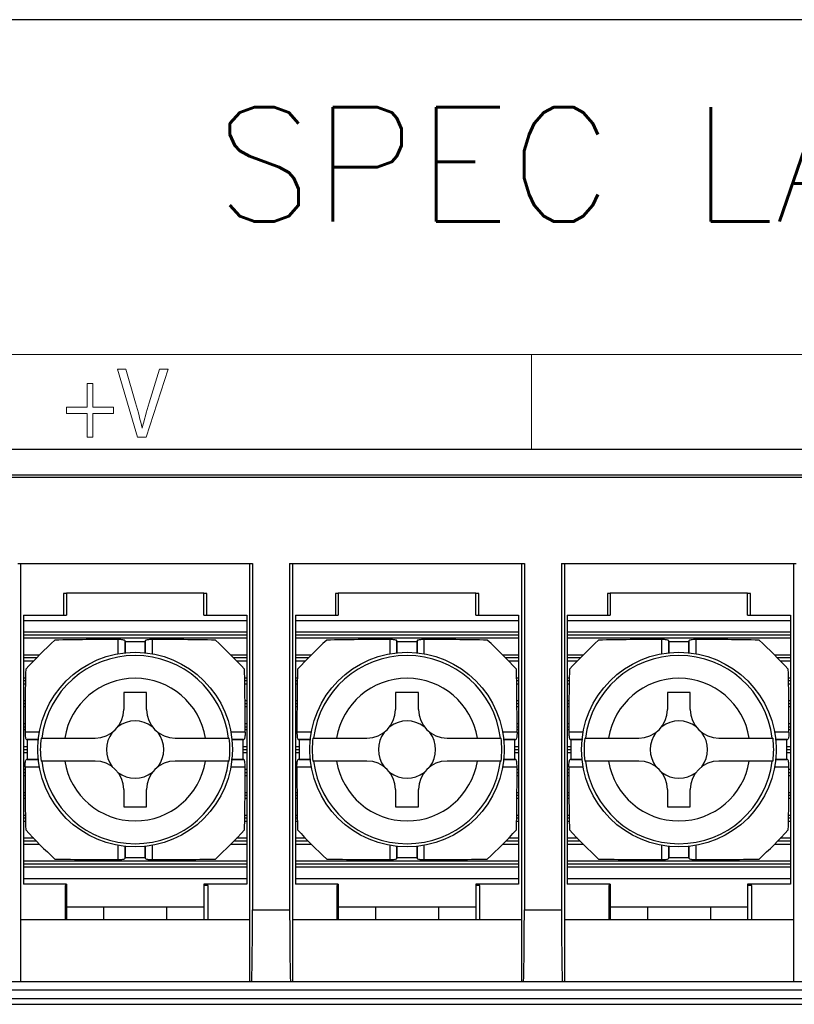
# Model space of a CAD drawing. Header units: millimetres. Extents: x 1519 to 3473, y -1005 to -133.
# Tile 7 of 14: x 1790 to 1817, y -808 to -774. Entities that reach past the tile are written whole.
import ezdxf

# ---------------------------------------------------------------- set-up
doc = ezdxf.new("R2010")
doc.units = ezdxf.units.MM
doc.header["$LTSCALE"] = 1.21
doc.layers.get('0').update_dxf_attribs({"linetype": 'CONTINUOUS'})
for name, color, linetype in [('20_ALL_FEATURES', 7, 'CONTINUOUS'), ('DIM', 2, 'CONTINUOUS'), ('Layer 1', 255, 'CONTINUOUS')]:
    doc.layers.add(name, color=color, linetype=linetype)
doc.styles.add('ROMANS', font='romans')

msp = doc.modelspace()

# ---------------------------------------------------------------- linework, layer by layer
at = {"color": 7, "linetype": 'Continuous'}
for p, q in [((1871.143, -773.885), (1762.143, -773.885)), ((1762.143, -788.885), (1871.143, -788.885)), ((1865.887, -789.885), (1778.887, -789.885)), ((1789.787, -792.885), (1797.987, -792.885)), ((1789.887, -792.885), (1789.887, -807.485)), ((1797.887, -792.885), (1797.887, -807.485)), ((1797.987, -792.885), (1797.987, -804.985)), ((1799.287, -792.885), (1807.487, -792.885)), ((1799.287, -792.885), (1799.287, -804.985)), ((1799.387, -792.885), (1799.387, -807.485)), ((1807.387, -792.885), (1807.387, -807.485)), ((1807.487, -792.885), (1807.487, -804.985)), ((1808.787, -792.885), (1816.987, -792.885)), ((1808.787, -792.885), (1808.787, -804.985)), ((1808.887, -792.885), (1808.887, -807.485)), ((1816.887, -792.885), (1816.887, -807.485)), ((1791.487, -793.935), (1791.387, -793.935)), ((1791.387, -793.935), (1791.387, -794.685)), ((1791.487, -793.905), (1796.287, -793.905)), ((1791.487, -793.905), (1791.487, -794.685)), ((1796.287, -794.685), (1796.287, -793.905)), ((1796.392, -793.935), (1796.287, -793.935)), ((1796.392, -794.685), (1796.392, -793.935)), ((1800.987, -793.935), (1800.887, -793.935)), ((1800.887, -793.935), (1800.887, -794.685)), ((1800.987, -793.905), (1805.787, -793.905)), ((1800.987, -793.905), (1800.987, -794.685)), ((1805.787, -794.685), (1805.787, -793.905)), ((1805.892, -793.935), (1805.787, -793.935)), ((1805.892, -794.685), (1805.892, -793.935)), ((1810.487, -793.935), (1810.387, -793.935)), ((1810.387, -793.935), (1810.387, -794.685)), ((1810.487, -793.905), (1815.287, -793.905)), ((1810.487, -793.905), (1810.487, -794.685)), ((1815.287, -794.685), (1815.287, -793.905)), ((1815.392, -793.935), (1815.287, -793.935)), ((1815.392, -794.685), (1815.392, -793.935)), ((1789.987, -794.685), (1791.487, -794.685)), ((1789.987, -794.685), (1789.987, -804.085)), ((1797.787, -794.885), (1789.987, -794.885)), ((1796.287, -794.685), (1797.787, -794.685)), ((1797.787, -794.685), (1797.787, -804.085)), ((1799.487, -794.685), (1800.987, -794.685)), ((1799.487, -794.685), (1799.487, -804.085)), ((1807.287, -794.885), (1799.487, -794.885)), ((1805.787, -794.685), (1807.287, -794.685)), ((1807.287, -794.685), (1807.287, -804.085)), ((1808.987, -794.685), (1810.487, -794.685)), ((1808.987, -794.685), (1808.987, -804.085)), ((1816.787, -794.885), (1808.987, -794.885)), ((1815.287, -794.685), (1816.787, -794.685)), ((1816.787, -794.685), (1816.787, -804.085)), ((1797.787, -795.285), (1789.987, -795.285)), ((1807.287, -795.285), (1799.487, -795.285)), ((1816.787, -795.285), (1808.987, -795.285)), ((1797.787, -795.385), (1789.987, -795.385)), ((1789.987, -795.485), (1797.787, -795.485)), ((1793.282, -795.538), (1793.282, -796.052)), ((1793.537, -795.615), (1793.536, -795.586)), ((1793.536, -795.615), (1793.536, -795.586)), ((1793.536, -796.023), (1793.536, -795.615)), ((1793.537, -795.615), (1793.537, -796.023)), ((1794.238, -795.586), (1794.237, -795.615)), ((1794.237, -796.023), (1794.237, -795.615)), ((1794.238, -795.586), (1794.238, -795.615)), ((1794.238, -795.615), (1794.238, -796.023)), ((1794.492, -796.052), (1794.492, -795.538)), ((1807.287, -795.385), (1799.487, -795.385)), ((1799.487, -795.485), (1807.287, -795.485)), ((1802.782, -795.538), (1802.782, -796.052)), ((1803.037, -795.615), (1803.036, -795.586)), ((1803.036, -795.615), (1803.036, -795.586)), ((1803.036, -796.023), (1803.036, -795.615)), ((1803.037, -795.615), (1803.037, -796.023)), ((1803.738, -795.586), (1803.737, -795.615)), ((1803.737, -796.023), (1803.737, -795.615)), ((1803.738, -795.586), (1803.738, -795.615)), ((1803.738, -795.615), (1803.738, -796.023)), ((1803.992, -796.052), (1803.992, -795.538)), ((1816.787, -795.385), (1808.987, -795.385)), ((1808.987, -795.485), (1816.787, -795.485)), ((1812.282, -795.538), (1812.282, -796.052)), ((1812.537, -795.615), (1812.536, -795.586)), ((1812.536, -795.615), (1812.536, -795.586)), ((1812.536, -796.023), (1812.536, -795.615)), ((1812.537, -795.615), (1812.537, -796.023)), ((1813.238, -795.586), (1813.237, -795.615)), ((1813.237, -796.023), (1813.237, -795.615)), ((1813.238, -795.586), (1813.238, -795.615)), ((1813.238, -795.615), (1813.238, -796.023)), ((1813.492, -796.052), (1813.492, -795.538)), ((1790.539, -796.085), (1789.987, -796.085)), ((1790.439, -796.185), (1789.987, -796.185)), ((1789.987, -796.285), (1790.342, -796.285)), ((1797.787, -796.085), (1797.235, -796.085)), ((1797.787, -796.185), (1797.335, -796.185)), ((1797.431, -796.285), (1797.787, -796.285)), ((1800.039, -796.085), (1799.487, -796.085)), ((1799.939, -796.185), (1799.487, -796.185)), ((1799.487, -796.285), (1799.842, -796.285)), ((1807.287, -796.085), (1806.735, -796.085)), ((1807.287, -796.185), (1806.835, -796.185)), ((1806.931, -796.285), (1807.287, -796.285)), ((1809.539, -796.085), (1808.987, -796.085)), ((1809.439, -796.185), (1808.987, -796.185)), ((1808.987, -796.285), (1809.342, -796.285)), ((1816.787, -796.085), (1816.235, -796.085)), ((1816.787, -796.185), (1816.335, -796.185)), ((1816.431, -796.285), (1816.787, -796.285)), ((1790.058, -796.885), (1789.987, -796.885)), ((1790.056, -796.985), (1789.987, -796.985)), ((1797.787, -796.885), (1797.716, -796.885)), ((1797.787, -796.985), (1797.718, -796.985)), ((1799.558, -796.885), (1799.487, -796.885)), ((1799.556, -796.985), (1799.487, -796.985)), ((1807.287, -796.885), (1807.216, -796.885)), ((1807.287, -796.985), (1807.218, -796.985)), ((1809.058, -796.885), (1808.987, -796.885)), ((1809.056, -796.985), (1808.987, -796.985)), ((1816.787, -796.885), (1816.716, -796.885)), ((1816.787, -796.985), (1816.718, -796.985)), ((1789.987, -797.085), (1790.054, -797.085)), ((1794.287, -797.385), (1793.487, -797.385)), ((1793.487, -797.385), (1793.487, -797.985)), ((1794.287, -797.985), (1794.287, -797.385)), ((1797.72, -797.085), (1797.787, -797.085)), ((1799.487, -797.085), (1799.554, -797.085)), ((1803.787, -797.385), (1802.987, -797.385)), ((1802.987, -797.385), (1802.987, -797.985)), ((1803.787, -797.985), (1803.787, -797.385)), ((1807.22, -797.085), (1807.287, -797.085)), ((1808.987, -797.085), (1809.054, -797.085)), ((1813.287, -797.385), (1812.487, -797.385)), ((1812.487, -797.385), (1812.487, -797.985)), ((1813.287, -797.985), (1813.287, -797.385)), ((1816.72, -797.085), (1816.787, -797.085)), ((1790.047, -797.685), (1789.987, -797.685)), ((1797.787, -797.685), (1797.727, -797.685)), ((1799.547, -797.685), (1799.487, -797.685)), ((1807.287, -797.685), (1807.227, -797.685)), ((1809.047, -797.685), (1808.987, -797.685)), ((1816.787, -797.685), (1816.727, -797.685)), ((1790.046, -797.785), (1789.987, -797.785)), ((1789.987, -797.885), (1790.045, -797.885)), ((1797.787, -797.785), (1797.728, -797.785)), ((1797.729, -797.885), (1797.787, -797.885)), ((1799.546, -797.785), (1799.487, -797.785)), ((1799.487, -797.885), (1799.545, -797.885)), ((1807.287, -797.785), (1807.228, -797.785)), ((1807.229, -797.885), (1807.287, -797.885)), ((1809.046, -797.785), (1808.987, -797.785)), ((1808.987, -797.885), (1809.045, -797.885)), ((1816.787, -797.785), (1816.728, -797.785)), ((1816.729, -797.885), (1816.787, -797.885)), ((1790.042, -798.485), (1789.987, -798.485)), ((1789.987, -798.585), (1790.041, -798.585)), ((1789.987, -798.685), (1790.041, -798.685)), ((1797.787, -798.485), (1797.732, -798.485)), ((1797.733, -798.585), (1797.787, -798.585)), ((1797.733, -798.685), (1797.787, -798.685)), ((1799.542, -798.485), (1799.487, -798.485)), ((1799.487, -798.585), (1799.541, -798.585)), ((1799.487, -798.685), (1799.541, -798.685)), ((1807.287, -798.485), (1807.232, -798.485)), ((1807.233, -798.585), (1807.287, -798.585)), ((1807.233, -798.685), (1807.287, -798.685)), ((1809.042, -798.485), (1808.987, -798.485)), ((1808.987, -798.585), (1809.041, -798.585)), ((1808.987, -798.685), (1809.041, -798.685)), ((1816.787, -798.485), (1816.732, -798.485)), ((1816.733, -798.585), (1816.787, -798.585)), ((1816.733, -798.685), (1816.787, -798.685)), ((1790.555, -798.779), (1790.041, -798.779)), ((1790.088, -799.033), (1790.117, -799.035)), ((1790.088, -799.033), (1790.117, -799.033)), ((1790.117, -799.033), (1790.526, -799.033)), ((1790.526, -799.034), (1790.117, -799.035)), ((1790.599, -798.985), (1792.487, -798.985)), ((1795.287, -798.985), (1797.175, -798.985)), ((1797.733, -798.779), (1797.218, -798.779)), ((1797.249, -799.033), (1797.657, -799.033)), ((1797.657, -799.035), (1797.249, -799.034)), ((1797.657, -799.035), (1797.686, -799.033)), ((1797.657, -799.033), (1797.686, -799.033)), ((1800.055, -798.779), (1799.541, -798.779)), ((1799.588, -799.033), (1799.617, -799.035)), ((1799.588, -799.033), (1799.617, -799.033)), ((1799.617, -799.033), (1800.026, -799.033)), ((1800.026, -799.034), (1799.617, -799.035)), ((1800.099, -798.985), (1801.987, -798.985)), ((1804.787, -798.985), (1806.675, -798.985)), ((1807.233, -798.779), (1806.718, -798.779)), ((1806.749, -799.033), (1807.157, -799.033)), ((1807.157, -799.035), (1806.749, -799.034)), ((1807.157, -799.035), (1807.186, -799.033)), ((1807.157, -799.033), (1807.186, -799.033)), ((1809.555, -798.779), (1809.041, -798.779)), ((1809.088, -799.033), (1809.117, -799.035)), ((1809.088, -799.033), (1809.117, -799.033)), ((1809.117, -799.033), (1809.526, -799.033)), ((1809.526, -799.034), (1809.117, -799.035)), ((1809.599, -798.985), (1811.487, -798.985)), ((1814.287, -798.985), (1816.175, -798.985)), ((1816.733, -798.779), (1816.218, -798.779)), ((1816.249, -799.033), (1816.657, -799.033)), ((1816.657, -799.035), (1816.249, -799.034)), ((1816.657, -799.035), (1816.686, -799.033)), ((1816.657, -799.033), (1816.686, -799.033)), ((1790.117, -799.285), (1789.987, -799.285)), ((1789.987, -799.385), (1790.117, -799.385)), ((1797.787, -799.285), (1797.657, -799.285)), ((1797.657, -799.385), (1797.787, -799.385)), ((1799.617, -799.285), (1799.487, -799.285)), ((1799.487, -799.385), (1799.617, -799.385)), ((1807.287, -799.285), (1807.157, -799.285)), ((1807.157, -799.385), (1807.287, -799.385)), ((1809.117, -799.285), (1808.987, -799.285)), ((1808.987, -799.385), (1809.117, -799.385)), ((1816.787, -799.285), (1816.657, -799.285)), ((1816.657, -799.385), (1816.787, -799.385)), ((1789.987, -799.485), (1790.117, -799.485)), ((1790.117, -799.735), (1790.088, -799.736)), ((1790.117, -799.736), (1790.088, -799.736)), ((1790.117, -799.735), (1790.525, -799.735)), ((1790.525, -799.736), (1790.117, -799.736)), ((1792.487, -799.785), (1790.599, -799.785)), ((1797.175, -799.785), (1795.287, -799.785)), ((1797.248, -799.735), (1797.657, -799.735)), ((1797.657, -799.736), (1797.248, -799.736)), ((1797.657, -799.485), (1797.787, -799.485)), ((1797.686, -799.736), (1797.657, -799.735)), ((1797.686, -799.736), (1797.657, -799.736)), ((1799.487, -799.485), (1799.617, -799.485)), ((1799.617, -799.735), (1799.588, -799.736)), ((1799.617, -799.736), (1799.588, -799.736)), ((1799.617, -799.735), (1800.025, -799.735)), ((1800.025, -799.736), (1799.617, -799.736)), ((1801.987, -799.785), (1800.099, -799.785)), ((1806.675, -799.785), (1804.787, -799.785)), ((1806.748, -799.735), (1807.157, -799.735)), ((1807.157, -799.736), (1806.748, -799.736)), ((1807.157, -799.485), (1807.287, -799.485)), ((1807.186, -799.736), (1807.157, -799.735)), ((1807.186, -799.736), (1807.157, -799.736)), ((1808.987, -799.485), (1809.117, -799.485)), ((1809.117, -799.735), (1809.088, -799.736)), ((1809.117, -799.736), (1809.088, -799.736)), ((1809.117, -799.735), (1809.525, -799.735)), ((1809.525, -799.736), (1809.117, -799.736)), ((1811.487, -799.785), (1809.599, -799.785)), ((1816.175, -799.785), (1814.287, -799.785)), ((1816.248, -799.735), (1816.657, -799.735)), ((1816.657, -799.736), (1816.248, -799.736)), ((1816.657, -799.485), (1816.787, -799.485)), ((1816.686, -799.736), (1816.657, -799.735)), ((1816.686, -799.736), (1816.657, -799.736)), ((1790.041, -800.085), (1789.987, -800.085)), ((1790.041, -799.99), (1790.556, -799.99)), ((1797.219, -799.99), (1797.733, -799.99)), ((1797.787, -800.085), (1797.733, -800.085)), ((1799.541, -800.085), (1799.487, -800.085)), ((1799.541, -799.99), (1800.056, -799.99)), ((1806.719, -799.99), (1807.233, -799.99)), ((1807.287, -800.085), (1807.233, -800.085)), ((1809.041, -800.085), (1808.987, -800.085)), ((1809.041, -799.99), (1809.556, -799.99)), ((1816.219, -799.99), (1816.733, -799.99)), ((1816.787, -800.085), (1816.733, -800.085)), ((1789.987, -800.185), (1790.041, -800.185)), ((1789.987, -800.285), (1790.042, -800.285)), ((1797.732, -800.285), (1797.787, -800.285)), ((1797.733, -800.185), (1797.787, -800.185)), ((1799.487, -800.185), (1799.541, -800.185)), ((1799.487, -800.285), (1799.542, -800.285)), ((1807.232, -800.285), (1807.287, -800.285)), ((1807.233, -800.185), (1807.287, -800.185)), ((1808.987, -800.185), (1809.041, -800.185)), ((1808.987, -800.285), (1809.042, -800.285)), ((1816.732, -800.285), (1816.787, -800.285)), ((1816.733, -800.185), (1816.787, -800.185)), ((1793.487, -800.785), (1793.487, -801.385)), ((1794.287, -801.385), (1794.287, -800.785)), ((1802.987, -800.785), (1802.987, -801.385)), ((1803.787, -801.385), (1803.787, -800.785)), ((1812.487, -800.785), (1812.487, -801.385)), ((1813.287, -801.385), (1813.287, -800.785)), ((1789.987, -800.885), (1790.045, -800.885)), ((1790.046, -800.985), (1789.987, -800.985)), ((1789.987, -801.085), (1790.047, -801.085)), ((1797.727, -801.085), (1797.787, -801.085)), ((1797.787, -800.985), (1797.728, -800.985)), ((1797.729, -800.885), (1797.787, -800.885)), ((1799.487, -800.885), (1799.545, -800.885)), ((1799.546, -800.985), (1799.487, -800.985)), ((1799.487, -801.085), (1799.547, -801.085)), ((1807.227, -801.085), (1807.287, -801.085)), ((1807.287, -800.985), (1807.228, -800.985)), ((1807.229, -800.885), (1807.287, -800.885)), ((1808.987, -800.885), (1809.045, -800.885)), ((1809.046, -800.985), (1808.987, -800.985)), ((1808.987, -801.085), (1809.047, -801.085)), ((1816.727, -801.085), (1816.787, -801.085)), ((1816.787, -800.985), (1816.728, -800.985)), ((1816.729, -800.885), (1816.787, -800.885)), ((1793.487, -801.385), (1794.287, -801.385)), ((1802.987, -801.385), (1803.787, -801.385)), ((1812.487, -801.385), (1813.287, -801.385)), ((1790.054, -801.685), (1789.987, -801.685)), ((1790.056, -801.785), (1789.987, -801.785)), ((1797.787, -801.785), (1797.718, -801.785)), ((1797.787, -801.685), (1797.72, -801.685)), ((1799.554, -801.685), (1799.487, -801.685)), ((1799.556, -801.785), (1799.487, -801.785)), ((1807.287, -801.785), (1807.218, -801.785)), ((1807.287, -801.685), (1807.22, -801.685)), ((1809.054, -801.685), (1808.987, -801.685)), ((1809.056, -801.785), (1808.987, -801.785)), ((1816.787, -801.785), (1816.718, -801.785)), ((1816.787, -801.685), (1816.72, -801.685)), ((1789.987, -801.885), (1790.058, -801.885)), ((1797.716, -801.885), (1797.787, -801.885)), ((1799.487, -801.885), (1799.558, -801.885)), ((1807.216, -801.885), (1807.287, -801.885)), ((1808.987, -801.885), (1809.058, -801.885)), ((1816.716, -801.885), (1816.787, -801.885)), ((1790.342, -802.485), (1789.987, -802.485)), ((1797.787, -802.485), (1797.431, -802.485)), ((1799.842, -802.485), (1799.487, -802.485)), ((1807.287, -802.485), (1806.931, -802.485)), ((1809.342, -802.485), (1808.987, -802.485)), ((1816.787, -802.485), (1816.431, -802.485)), ((1790.439, -802.585), (1789.987, -802.585)), ((1789.987, -802.685), (1790.539, -802.685)), ((1793.282, -802.717), (1793.282, -803.231)), ((1793.536, -803.155), (1793.536, -802.746)), ((1793.537, -802.746), (1793.537, -803.154)), ((1794.237, -803.154), (1794.237, -802.746)), ((1794.238, -802.746), (1794.238, -803.155)), ((1794.492, -803.231), (1794.492, -802.717)), ((1797.235, -802.685), (1797.787, -802.685)), ((1797.787, -802.585), (1797.335, -802.585)), ((1799.939, -802.585), (1799.487, -802.585)), ((1799.487, -802.685), (1800.039, -802.685)), ((1802.782, -802.717), (1802.782, -803.231)), ((1803.036, -803.155), (1803.036, -802.746)), ((1803.037, -802.746), (1803.037, -803.154)), ((1803.737, -803.154), (1803.737, -802.746)), ((1803.738, -802.746), (1803.738, -803.155)), ((1803.992, -803.231), (1803.992, -802.717)), ((1806.735, -802.685), (1807.287, -802.685)), ((1807.287, -802.585), (1806.835, -802.585)), ((1809.439, -802.585), (1808.987, -802.585)), ((1808.987, -802.685), (1809.539, -802.685)), ((1812.282, -802.717), (1812.282, -803.231)), ((1812.536, -803.155), (1812.536, -802.746)), ((1812.537, -802.746), (1812.537, -803.154)), ((1813.237, -803.154), (1813.237, -802.746)), ((1813.238, -802.746), (1813.238, -803.155)), ((1813.492, -803.231), (1813.492, -802.717)), ((1816.235, -802.685), (1816.787, -802.685)), ((1816.787, -802.585), (1816.335, -802.585)), ((1793.536, -803.183), (1793.537, -803.154)), ((1793.536, -803.183), (1793.536, -803.155)), ((1794.237, -803.154), (1794.238, -803.183)), ((1794.238, -803.155), (1794.238, -803.183)), ((1803.036, -803.183), (1803.037, -803.154)), ((1803.036, -803.183), (1803.036, -803.155)), ((1803.737, -803.154), (1803.738, -803.183)), ((1803.738, -803.155), (1803.738, -803.183)), ((1812.536, -803.183), (1812.537, -803.154)), ((1812.536, -803.183), (1812.536, -803.155)), ((1813.237, -803.154), (1813.238, -803.183)), ((1813.238, -803.155), (1813.238, -803.183)), ((1797.787, -803.285), (1789.987, -803.285)), ((1797.787, -803.385), (1789.987, -803.385)), ((1789.987, -803.485), (1797.787, -803.485)), ((1807.287, -803.285), (1799.487, -803.285)), ((1807.287, -803.385), (1799.487, -803.385)), ((1799.487, -803.485), (1807.287, -803.485)), ((1816.787, -803.285), (1808.987, -803.285)), ((1816.787, -803.385), (1808.987, -803.385)), ((1808.987, -803.485), (1816.787, -803.485)), ((1789.987, -803.885), (1797.787, -803.885)), ((1799.487, -803.885), (1807.287, -803.885)), ((1808.987, -803.885), (1816.787, -803.885)), ((1791.487, -804.085), (1789.987, -804.085)), ((1791.487, -804.135), (1791.437, -804.135)), ((1791.437, -804.135), (1791.437, -805.335)), ((1791.487, -804.085), (1791.487, -805.335)), ((1797.787, -804.085), (1796.287, -804.085)), ((1796.287, -804.085), (1796.287, -805.335)), ((1796.437, -804.135), (1796.287, -804.135)), ((1796.437, -805.335), (1796.437, -804.135)), ((1800.987, -804.085), (1799.487, -804.085)), ((1800.987, -804.135), (1800.937, -804.135)), ((1800.937, -804.135), (1800.937, -805.335)), ((1800.987, -804.085), (1800.987, -805.335)), ((1807.287, -804.085), (1805.787, -804.085)), ((1805.787, -804.085), (1805.787, -805.335)), ((1805.937, -804.135), (1805.787, -804.135)), ((1805.937, -805.335), (1805.937, -804.135)), ((1810.487, -804.085), (1808.987, -804.085)), ((1810.487, -804.135), (1810.437, -804.135)), ((1810.437, -804.135), (1810.437, -805.335)), ((1810.487, -804.085), (1810.487, -805.335)), ((1816.787, -804.085), (1815.287, -804.085)), ((1815.287, -804.085), (1815.287, -805.335)), ((1815.437, -804.135), (1815.287, -804.135)), ((1815.437, -805.335), (1815.437, -804.135)), ((1796.287, -804.885), (1791.487, -804.885)), ((1792.787, -804.885), (1792.787, -805.335)), ((1794.987, -804.885), (1794.987, -805.335)), ((1805.787, -804.885), (1800.987, -804.885)), ((1802.287, -804.885), (1802.287, -805.335)), ((1804.487, -804.885), (1804.487, -805.335)), ((1815.287, -804.885), (1810.487, -804.885)), ((1811.787, -804.885), (1811.787, -805.335)), ((1813.987, -804.885), (1813.987, -805.335)), ((1797.987, -804.985), (1799.287, -804.985)), ((1807.487, -804.985), (1808.787, -804.985)), ((1797.887, -805.335), (1789.887, -805.335)), ((1807.387, -805.335), (1799.387, -805.335)), ((1816.887, -805.335), (1808.887, -805.335)), ((1778.887, -807.485), (1865.887, -807.485)), ((1765.837, -807.784), (1867.427, -807.784)), ((1761.414, -808.085), (1872.083, -808.085))]:
    msp.add_line(p, q, dxfattribs=at)
at = {"lineweight": 9}
for p, q in [((1779.228, -785.585), (1864.737, -785.585)), ((1807.733, -785.585), (1807.733, -788.885))]:
    msp.add_line(p, q, dxfattribs=at)
at = {"color": 3, "linetype": 'Continuous'}
msp.add_line((1760.143, -808.285), (1873.143, -808.285), dxfattribs=at)
at = {"color": 7, "linetype": 'Continuous'}
for centre in [(1793.887, -799.385), (1803.387, -799.385), (1812.887, -799.385)]:
    msp.add_circle(centre, 3.4, dxfattribs=at)
for centre, radius, start, end in [((1802.835, -808.332), 17.356, 132.6225, 137.3776), ((1793.887, -991.761), 196.146, 89.89777, 90.10223), ((1784.939, -808.333), 17.356, 42.6225, 47.3776), ((1812.335, -808.332), 17.356, 132.6225, 137.3776), ((1803.387, -991.761), 196.146, 89.89777, 90.10223), ((1794.439, -808.333), 17.356, 42.6225, 47.3776), ((1821.835, -808.332), 17.356, 132.6225, 137.3776), ((1812.887, -991.761), 196.146, 89.89777, 90.10223), ((1803.939, -808.333), 17.356, 42.6225, 47.3776), ((1793.887, -799.385), 3.289, 6.9856, 173.0144), ((1803.387, -799.385), 3.289, 6.9856, 173.0144), ((1812.887, -799.385), 3.289, 6.9856, 173.0144), ((1793.887, -799.385), 2.492, 9.2369, 170.7631), ((1803.387, -799.385), 2.492, 9.2369, 170.7631), ((1812.887, -799.385), 2.492, 9.2369, 170.7631), ((1792.487, -797.985), 1, 270, 0), ((1795.287, -797.985), 1, 180, 270), ((1801.987, -797.985), 1, 270, 0), ((1804.787, -797.985), 1, 180, 270), ((1811.487, -797.985), 1, 270, 0), ((1814.287, -797.985), 1, 180, 270), ((1793.887, -799.385), 1, 53.1301, 126.8699), ((1803.387, -799.385), 1, 53.1301, 126.8699), ((1812.887, -799.385), 1, 53.1301, 126.8699), ((1986.263, -799.385), 196.146, 179.89777, 180.10223), ((1793.887, -799.385), 3.313, 173.0645, 186.9356), ((1793.887, -799.385), 1, 143.1301, 216.8699), ((1793.887, -799.385), 1, 323.1301, 36.8699), ((1793.887, -799.385), 3.313, 353.0645, 6.9356), ((1601.511, -799.385), 196.146, 359.89777, 0.10223), ((1995.763, -799.385), 196.146, 179.89777, 180.10223), ((1803.387, -799.385), 3.313, 173.0645, 186.9356), ((1803.387, -799.385), 1, 143.1301, 216.8699), ((1803.387, -799.385), 1, 323.1301, 36.8699), ((1803.387, -799.385), 3.313, 353.0645, 6.9356), ((1611.011, -799.385), 196.146, 359.89777, 0.10223), ((2005.263, -799.385), 196.146, 179.89777, 180.10223), ((1812.887, -799.385), 3.313, 173.0645, 186.9356), ((1812.887, -799.385), 1, 143.1301, 216.8699), ((1812.887, -799.385), 1, 323.1301, 36.8699), ((1812.887, -799.385), 3.313, 353.0645, 6.9356), ((1620.511, -799.385), 196.146, 359.89777, 0.10223), ((1793.887, -799.385), 3.289, 186.9856, 353.0144), ((1793.887, -799.385), 2.492, 189.2369, 350.7631), ((1792.487, -800.785), 1, 0, 90), ((1795.287, -800.785), 1, 90, 180), ((1803.387, -799.385), 3.289, 186.9856, 353.0144), ((1803.387, -799.385), 2.492, 189.2369, 350.7631), ((1801.987, -800.785), 1, 0, 90), ((1804.787, -800.785), 1, 90, 180), ((1812.887, -799.385), 3.289, 186.9856, 353.0144), ((1812.887, -799.385), 2.492, 189.2369, 350.7631), ((1811.487, -800.785), 1, 0, 90), ((1814.287, -800.785), 1, 90, 180), ((1793.887, -799.385), 1, 233.1301, 306.8699), ((1803.387, -799.385), 1, 233.1301, 306.8699), ((1812.887, -799.385), 1, 233.1301, 306.8699), ((1802.835, -790.437), 17.356, 222.6225, 227.3776), ((1784.939, -790.437), 17.356, 312.6225, 317.3776), ((1812.335, -790.437), 17.356, 222.6225, 227.3776), ((1794.439, -790.437), 17.356, 312.6225, 317.3776), ((1821.835, -790.437), 17.356, 222.6225, 227.3776), ((1803.939, -790.437), 17.356, 312.6225, 317.3776), ((1793.887, -607.009), 196.146, 269.89777, 270.10223), ((1803.387, -607.009), 196.146, 269.89777, 270.10223), ((1812.887, -607.009), 196.146, 269.89777, 270.10223)]:
    msp.add_arc(centre, radius, start, end, dxfattribs=at)
for centre, start_param, end_param in [((1797.954, -804.985), -0.000022, 1.570775), ((1799.32, -804.985), -1.570775, 0.000022), ((1807.454, -804.985), -0.000022, 1.570775), ((1808.82, -804.985), -1.570775, 0.000022)]:
    msp.add_ellipse(centre, major_axis=(0, -2.5), ratio=0.013333, start_param=start_param, end_param=end_param, dxfattribs=at)
for points, knots in [([(1793.282, -795.538), (1792.915, -795.539), (1792.181, -795.543), (1791.448, -795.551), (1791.082, -795.561)], [0, 0, 0, 0, 0.500747, 1, 1, 1, 1]), ([(1793.459, -795.551), (1793.446, -795.549), (1793.387, -795.54), (1793.328, -795.538), (1793.282, -795.538)], [0, 0, 0, 0, 0.216926, 1, 1, 1, 1]), ([(1793.536, -795.586), (1793.535, -795.577), (1793.503, -795.56), (1793.478, -795.555), (1793.459, -795.551)], [0, 0, 0, 0, 0.320344, 1, 1, 1, 1]), ([(1794.492, -795.538), (1794.46, -795.538), (1794.4, -795.539), (1794.32, -795.55), (1794.27, -795.56), (1794.239, -795.577), (1794.238, -795.586)], [0, 0, 0, 0, 0.367744, 0.681491, 0.897661, 1, 1, 1, 1]), ([(1796.692, -795.561), (1796.326, -795.551), (1795.593, -795.543), (1794.859, -795.539), (1794.492, -795.538)], [0, 0, 0, 0, 0.499254, 1, 1, 1, 1]), ([(1802.782, -795.538), (1802.415, -795.539), (1801.681, -795.543), (1800.948, -795.551), (1800.582, -795.561)], [0, 0, 0, 0, 0.500747, 1, 1, 1, 1]), ([(1802.959, -795.551), (1802.946, -795.549), (1802.887, -795.54), (1802.828, -795.538), (1802.782, -795.538)], [0, 0, 0, 0, 0.216926, 1, 1, 1, 1]), ([(1803.036, -795.586), (1803.035, -795.577), (1803.003, -795.56), (1802.978, -795.555), (1802.959, -795.551)], [0, 0, 0, 0, 0.320344, 1, 1, 1, 1]), ([(1803.992, -795.538), (1803.96, -795.538), (1803.9, -795.539), (1803.82, -795.55), (1803.77, -795.56), (1803.739, -795.577), (1803.738, -795.586)], [0, 0, 0, 0, 0.367744, 0.681491, 0.897661, 1, 1, 1, 1]), ([(1806.192, -795.561), (1805.826, -795.551), (1805.093, -795.543), (1804.359, -795.539), (1803.992, -795.538)], [0, 0, 0, 0, 0.499254, 1, 1, 1, 1]), ([(1812.282, -795.538), (1811.915, -795.539), (1811.181, -795.543), (1810.448, -795.551), (1810.082, -795.561)], [0, 0, 0, 0, 0.500747, 1, 1, 1, 1]), ([(1812.459, -795.551), (1812.446, -795.549), (1812.387, -795.54), (1812.328, -795.538), (1812.282, -795.538)], [0, 0, 0, 0, 0.216926, 1, 1, 1, 1]), ([(1812.536, -795.586), (1812.535, -795.577), (1812.503, -795.56), (1812.478, -795.555), (1812.459, -795.551)], [0, 0, 0, 0, 0.320344, 1, 1, 1, 1]), ([(1813.492, -795.538), (1813.46, -795.538), (1813.4, -795.539), (1813.32, -795.55), (1813.27, -795.56), (1813.239, -795.577), (1813.238, -795.586)], [0, 0, 0, 0, 0.367744, 0.681491, 0.897661, 1, 1, 1, 1]), ([(1815.692, -795.561), (1815.326, -795.551), (1814.593, -795.543), (1813.859, -795.539), (1813.492, -795.538)], [0, 0, 0, 0, 0.499254, 1, 1, 1, 1]), ([(1790.064, -796.58), (1790.053, -796.945), (1790.045, -797.679), (1790.041, -798.412), (1790.04, -798.779)], [0, 0, 0, 0, 0.499254, 1, 1, 1, 1]), ([(1797.734, -798.779), (1797.733, -798.412), (1797.728, -797.679), (1797.721, -796.945), (1797.71, -796.58)], [0, 0, 0, 0, 0.500747, 1, 1, 1, 1]), ([(1799.564, -796.58), (1799.553, -796.945), (1799.545, -797.679), (1799.541, -798.412), (1799.54, -798.779)], [0, 0, 0, 0, 0.499254, 1, 1, 1, 1]), ([(1807.234, -798.779), (1807.233, -798.412), (1807.228, -797.679), (1807.221, -796.945), (1807.21, -796.58)], [0, 0, 0, 0, 0.500747, 1, 1, 1, 1]), ([(1809.064, -796.58), (1809.053, -796.945), (1809.045, -797.679), (1809.041, -798.412), (1809.04, -798.779)], [0, 0, 0, 0, 0.499254, 1, 1, 1, 1]), ([(1816.734, -798.779), (1816.733, -798.412), (1816.728, -797.679), (1816.721, -796.945), (1816.71, -796.58)], [0, 0, 0, 0, 0.500747, 1, 1, 1, 1]), ([(1790.04, -798.779), (1790.04, -798.812), (1790.042, -798.871), (1790.052, -798.952), (1790.063, -799.002), (1790.079, -799.033), (1790.088, -799.033)], [0, 0, 0, 0, 0.367744, 0.681491, 0.897661, 1, 1, 1, 1]), ([(1797.734, -798.779), (1797.734, -798.812), (1797.732, -798.871), (1797.722, -798.952), (1797.711, -799.002), (1797.695, -799.033), (1797.686, -799.033)], [0, 0, 0, 0, 0.367713, 0.681557, 0.897623, 1, 1, 1, 1]), ([(1799.54, -798.779), (1799.54, -798.812), (1799.542, -798.871), (1799.552, -798.952), (1799.563, -799.002), (1799.579, -799.033), (1799.588, -799.033)], [0, 0, 0, 0, 0.367744, 0.681491, 0.897661, 1, 1, 1, 1]), ([(1807.234, -798.779), (1807.234, -798.812), (1807.232, -798.871), (1807.222, -798.952), (1807.211, -799.002), (1807.195, -799.033), (1807.186, -799.033)], [0, 0, 0, 0, 0.367713, 0.681557, 0.897623, 1, 1, 1, 1]), ([(1809.04, -798.779), (1809.04, -798.812), (1809.042, -798.871), (1809.052, -798.952), (1809.063, -799.002), (1809.079, -799.033), (1809.088, -799.033)], [0, 0, 0, 0, 0.367744, 0.681491, 0.897661, 1, 1, 1, 1]), ([(1816.734, -798.779), (1816.734, -798.812), (1816.732, -798.871), (1816.722, -798.952), (1816.711, -799.002), (1816.695, -799.033), (1816.686, -799.033)], [0, 0, 0, 0, 0.367713, 0.681557, 0.897623, 1, 1, 1, 1]), ([(1790.04, -799.99), (1790.04, -799.957), (1790.042, -799.898), (1790.052, -799.817), (1790.063, -799.767), (1790.079, -799.736), (1790.088, -799.736)], [0, 0, 0, 0, 0.367713, 0.681557, 0.897623, 1, 1, 1, 1]), ([(1797.734, -799.99), (1797.734, -799.957), (1797.732, -799.898), (1797.722, -799.817), (1797.711, -799.767), (1797.695, -799.736), (1797.686, -799.736)], [0, 0, 0, 0, 0.367744, 0.681491, 0.897661, 1, 1, 1, 1]), ([(1799.54, -799.99), (1799.54, -799.957), (1799.542, -799.898), (1799.552, -799.817), (1799.563, -799.767), (1799.579, -799.736), (1799.588, -799.736)], [0, 0, 0, 0, 0.367713, 0.681557, 0.897623, 1, 1, 1, 1]), ([(1807.234, -799.99), (1807.234, -799.957), (1807.232, -799.898), (1807.222, -799.817), (1807.211, -799.767), (1807.195, -799.736), (1807.186, -799.736)], [0, 0, 0, 0, 0.367744, 0.681491, 0.897661, 1, 1, 1, 1]), ([(1809.04, -799.99), (1809.04, -799.957), (1809.042, -799.898), (1809.052, -799.817), (1809.063, -799.767), (1809.079, -799.736), (1809.088, -799.736)], [0, 0, 0, 0, 0.367713, 0.681557, 0.897623, 1, 1, 1, 1]), ([(1816.734, -799.99), (1816.734, -799.957), (1816.732, -799.898), (1816.722, -799.817), (1816.711, -799.767), (1816.695, -799.736), (1816.686, -799.736)], [0, 0, 0, 0, 0.367744, 0.681491, 0.897661, 1, 1, 1, 1]), ([(1790.04, -799.99), (1790.041, -800.357), (1790.045, -801.09), (1790.053, -801.824), (1790.064, -802.19)], [0, 0, 0, 0, 0.500747, 1, 1, 1, 1]), ([(1797.71, -802.19), (1797.721, -801.824), (1797.728, -801.09), (1797.733, -800.357), (1797.734, -799.99)], [0, 0, 0, 0, 0.499254, 1, 1, 1, 1]), ([(1799.54, -799.99), (1799.541, -800.357), (1799.545, -801.09), (1799.553, -801.824), (1799.564, -802.19)], [0, 0, 0, 0, 0.500747, 1, 1, 1, 1]), ([(1807.21, -802.19), (1807.221, -801.824), (1807.228, -801.09), (1807.233, -800.357), (1807.234, -799.99)], [0, 0, 0, 0, 0.499254, 1, 1, 1, 1]), ([(1809.04, -799.99), (1809.041, -800.357), (1809.045, -801.09), (1809.053, -801.824), (1809.064, -802.19)], [0, 0, 0, 0, 0.500747, 1, 1, 1, 1]), ([(1816.71, -802.19), (1816.721, -801.824), (1816.728, -801.09), (1816.733, -800.357), (1816.734, -799.99)], [0, 0, 0, 0, 0.499254, 1, 1, 1, 1]), ([(1791.082, -803.208), (1791.448, -803.218), (1792.181, -803.226), (1792.915, -803.23), (1793.282, -803.231)], [0, 0, 0, 0, 0.499254, 1, 1, 1, 1]), ([(1793.282, -803.231), (1793.314, -803.231), (1793.374, -803.23), (1793.454, -803.22), (1793.504, -803.209), (1793.535, -803.192), (1793.536, -803.183)], [0, 0, 0, 0, 0.367744, 0.681491, 0.897661, 1, 1, 1, 1]), ([(1794.238, -803.183), (1794.239, -803.193), (1794.271, -803.209), (1794.296, -803.214), (1794.315, -803.218)], [0, 0, 0, 0, 0.320344, 1, 1, 1, 1]), ([(1794.315, -803.218), (1794.328, -803.22), (1794.386, -803.229), (1794.446, -803.232), (1794.492, -803.231)], [0, 0, 0, 0, 0.216926, 1, 1, 1, 1]), ([(1794.492, -803.231), (1794.859, -803.23), (1795.593, -803.226), (1796.326, -803.218), (1796.692, -803.208)], [0, 0, 0, 0, 0.500747, 1, 1, 1, 1]), ([(1800.582, -803.208), (1800.948, -803.218), (1801.681, -803.226), (1802.415, -803.23), (1802.782, -803.231)], [0, 0, 0, 0, 0.499254, 1, 1, 1, 1]), ([(1802.782, -803.231), (1802.814, -803.231), (1802.874, -803.23), (1802.954, -803.22), (1803.004, -803.209), (1803.035, -803.192), (1803.036, -803.183)], [0, 0, 0, 0, 0.367744, 0.681491, 0.897661, 1, 1, 1, 1]), ([(1803.738, -803.183), (1803.739, -803.193), (1803.771, -803.209), (1803.796, -803.214), (1803.815, -803.218)], [0, 0, 0, 0, 0.320344, 1, 1, 1, 1]), ([(1803.815, -803.218), (1803.828, -803.22), (1803.886, -803.229), (1803.946, -803.232), (1803.992, -803.231)], [0, 0, 0, 0, 0.216926, 1, 1, 1, 1]), ([(1803.992, -803.231), (1804.359, -803.23), (1805.093, -803.226), (1805.826, -803.218), (1806.192, -803.208)], [0, 0, 0, 0, 0.500747, 1, 1, 1, 1]), ([(1810.082, -803.208), (1810.448, -803.218), (1811.181, -803.226), (1811.915, -803.23), (1812.282, -803.231)], [0, 0, 0, 0, 0.499254, 1, 1, 1, 1]), ([(1812.282, -803.231), (1812.314, -803.231), (1812.374, -803.23), (1812.454, -803.22), (1812.504, -803.209), (1812.535, -803.192), (1812.536, -803.183)], [0, 0, 0, 0, 0.367744, 0.681491, 0.897661, 1, 1, 1, 1]), ([(1813.238, -803.183), (1813.239, -803.193), (1813.271, -803.209), (1813.296, -803.214), (1813.315, -803.218)], [0, 0, 0, 0, 0.320344, 1, 1, 1, 1]), ([(1813.315, -803.218), (1813.328, -803.22), (1813.386, -803.229), (1813.446, -803.232), (1813.492, -803.231)], [0, 0, 0, 0, 0.216926, 1, 1, 1, 1]), ([(1813.492, -803.231), (1813.859, -803.23), (1814.593, -803.226), (1815.326, -803.218), (1815.692, -803.208)], [0, 0, 0, 0, 0.500747, 1, 1, 1, 1])]:
    msp.add_open_spline(points, degree=3, knots=knots, dxfattribs=at)
at = {"layer": '20_ALL_FEATURES', "color": 3, "linetype": 'Continuous'}
msp.add_line((1760.243, -789.785), (1873.043, -789.785), dxfattribs=at)
at = {"layer": 'Layer 1', "lineweight": 0}
msp.add_lwpolyline([(1792.412, -786.597), (1792.412, -787.426), (1793.13, -787.426), (1793.13, -787.638), (1792.412, -787.638), (1792.412, -788.474), (1792.209, -788.474), (1792.209, -787.638), (1791.491, -787.638), (1791.491, -787.426), (1792.209, -787.426), (1792.209, -786.597), (1792.412, -786.597)], dxfattribs=at)
msp.add_open_spline([(1793.968, -788.474), (1793.968, -788.474), (1793.269, -786.096), (1793.269, -786.096), (1793.269, -786.096), (1793.568, -786.096), (1793.568, -786.096), (1793.568, -786.096), (1793.902, -787.267), (1793.902, -787.267), (1793.994, -787.588), (1794.073, -787.878), (1794.13, -788.157), (1794.13, -788.157), (1794.137, -788.157), (1794.137, -788.157), (1794.197, -787.881), (1794.286, -787.581), (1794.381, -787.271), (1794.381, -787.271), (1794.743, -786.096), (1794.743, -786.096), (1794.743, -786.096), (1795.039, -786.096), (1795.039, -786.096), (1795.039, -786.096), (1794.273, -788.474), (1794.273, -788.474), (1794.273, -788.474), (1793.968, -788.474), (1793.968, -788.474)], degree=3, knots=[0, 0, 0, 0, 1, 1, 1, 2, 2, 2, 3, 3, 3, 4, 4, 4, 5, 5, 5, 6, 6, 6, 7, 7, 7, 8, 8, 8, 9, 9, 9, 10, 10, 10, 10], dxfattribs=at)

# ---------------------------------------------------------------- texts
at = {"layer": 'DIM', "color": 0, "style": 'ROMANS'}
msp.add_text('SPEC LABEL', height=4, dxfattribs=at).set_placement((1796.686, -780.941))

doc.saveas('drawing.dxf')
